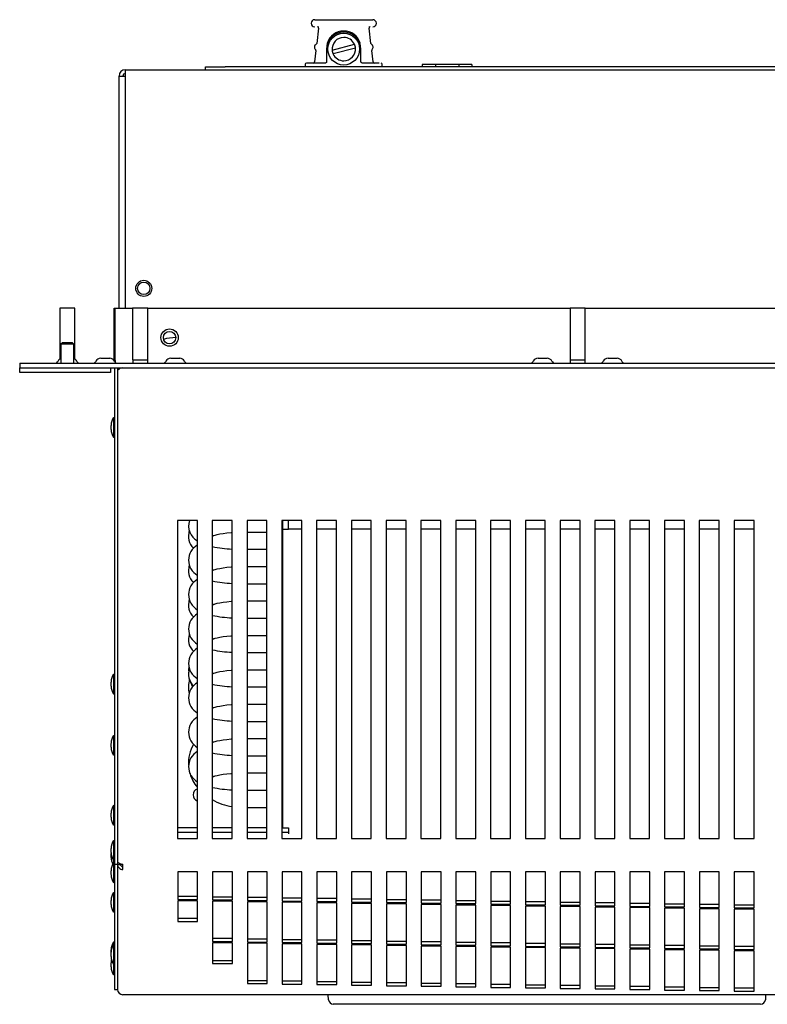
# Model space of a CAD drawing. Extents: x 11 to 126, y 3 to 84.
# Tile 3 of 16: x 11 to 20, y 63 to 76. Entities that reach past the tile are written whole.
import ezdxf

# ---------------------------------------------------------------- set-up
doc = ezdxf.new("R2010")
doc.units = 0
doc.layers.add('BODY', color=3, linetype='CONTINUOUS')

msp = doc.modelspace()

# ---------------------------------------------------------------- linework, layer by layer
at = {"layer": 'BODY', "linetype": 'CONTINUOUS'}
for p, q in [((14.617, 75.689), (14.982, 75.689)), ((14.665, 75.583), (14.642, 75.391)), ((14.656, 75.599), (14.65, 75.599)), ((14.656, 75.599), (14.668, 75.6)), ((14.982, 75.689), (15.347, 75.689)), ((15.297, 75.6), (15.308, 75.599)), ((15.323, 75.391), (15.3, 75.583)), ((15.315, 75.599), (15.308, 75.599)), ((14.835, 75.306), (15.116, 75.381)), ((15.129, 75.333), (14.848, 75.258)), ((14.631, 75.301), (14.614, 75.158)), ((14.767, 75.319), (14.767, 75.159)), ((15.197, 75.159), (15.197, 75.319)), ((15.351, 75.158), (15.334, 75.301)), ((13.242, 75.059), (13.242, 75.095)), ((13.242, 75.095), (13.492, 75.095)), ((27.847, 75.095), (13.492, 75.095)), ((14.497, 75.129), (14.497, 75.095)), ((14.56, 75.144), (14.519, 75.144)), ((14.752, 75.144), (14.56, 75.144)), ((14.765, 75.151), (14.752, 75.144)), ((15.212, 75.144), (15.2, 75.151)), ((15.405, 75.144), (15.212, 75.144)), ((15.429, 75.144), (15.405, 75.144)), ((15.467, 75.095), (15.467, 75.129)), ((15.97, 75.125), (15.97, 75.095)), ((16.134, 75.125), (15.97, 75.125)), ((16.134, 75.125), (16.134, 75.095)), ((16.431, 75.125), (16.134, 75.125)), ((16.431, 75.125), (16.431, 75.095)), ((16.591, 75.125), (16.431, 75.125)), ((16.591, 75.125), (16.591, 75.095)), ((12.157, 74.98), (12.236, 74.98)), ((12.157, 72.059), (12.157, 74.98)), ((12.236, 75.059), (12.239, 75.059)), ((12.236, 75.011), (12.239, 75.011)), ((12.236, 74.98), (12.239, 74.98)), ((12.239, 75.059), (29.106, 75.059)), ((12.239, 74.98), (12.239, 75.059)), ((12.239, 72.059), (12.239, 74.98)), ((11.412, 72.059), (11.412, 71.418)), ((11.602, 72.059), (11.412, 72.059)), ((11.602, 71.418), (11.602, 72.059)), ((12.097, 71.4), (12.097, 72.059)), ((12.097, 72.059), (12.107, 72.059)), ((12.107, 72.059), (12.327, 72.059)), ((12.107, 71.4), (12.107, 72.059)), ((12.327, 72.059), (12.327, 71.409)), ((12.517, 72.059), (12.327, 72.059)), ((12.517, 71.409), (12.517, 72.059)), ((12.517, 72.059), (17.827, 72.059)), ((17.827, 72.059), (17.827, 71.409)), ((18.017, 72.059), (17.827, 72.059)), ((18.017, 71.409), (18.017, 72.059)), ((18.017, 72.059), (23.327, 72.059)), ((11.444, 71.624), (11.425, 71.606)), ((11.571, 71.624), (11.444, 71.624)), ((11.589, 71.606), (11.571, 71.624)), ((11.425, 71.606), (11.425, 71.369)), ((11.589, 71.606), (11.425, 71.606)), ((11.589, 71.369), (11.589, 71.606)), ((10.907, 71.369), (10.907, 71.309)), ((10.907, 71.369), (11.407, 71.369)), ((11.39, 71.394), (11.384, 71.384)), ((11.407, 71.369), (29.937, 71.369)), ((11.63, 71.384), (11.625, 71.394)), ((11.865, 71.394), (11.859, 71.384)), ((11.926, 71.429), (12.039, 71.429)), ((12.097, 71.398), (12.097, 71.4)), ((12.105, 71.384), (12.1, 71.394)), ((12.107, 71.4), (12.107, 71.381)), ((12.327, 71.409), (12.517, 71.409)), ((12.328, 71.409), (12.328, 71.369)), ((12.517, 71.369), (12.517, 71.409)), ((12.745, 71.394), (12.739, 71.384)), ((12.806, 71.429), (12.919, 71.429)), ((12.985, 71.384), (12.98, 71.394)), ((17.365, 71.394), (17.359, 71.384)), ((17.426, 71.429), (17.539, 71.429)), ((17.605, 71.384), (17.6, 71.394)), ((17.827, 71.409), (18.017, 71.409)), ((17.828, 71.409), (17.828, 71.369)), ((18.017, 71.369), (18.017, 71.409)), ((18.245, 71.394), (18.239, 71.384)), ((18.306, 71.429), (18.419, 71.429)), ((18.485, 71.384), (18.48, 71.394)), ((10.907, 71.309), (11.407, 71.309)), ((10.907, 71.3), (10.907, 71.309)), ((10.907, 71.276), (10.907, 71.3)), ((10.907, 71.249), (10.907, 71.276)), ((12.047, 71.249), (10.907, 71.249)), ((11.407, 71.309), (29.937, 71.309)), ((12.047, 71.309), (12.047, 71.3)), ((12.047, 71.3), (12.047, 71.276)), ((12.047, 71.276), (12.047, 71.249)), ((12.101, 71.309), (12.101, 65.064)), ((12.137, 71.309), (12.137, 65.064)), ((12.137, 71.279), (12.137, 65.09)), ((12.157, 71.294), (12.157, 71.309)), ((12.101, 70.669), (12.086, 70.684)), ((12.086, 70.684), (12.086, 70.434)), ((12.056, 70.534), (12.056, 70.584)), ((12.086, 70.434), (12.101, 70.449)), ((13.141, 69.387), (12.891, 69.387)), ((12.891, 69.387), (12.891, 65.387)), ((13.141, 65.387), (13.141, 69.387)), ((13.578, 69.387), (13.328, 69.387)), ((13.328, 69.387), (13.328, 65.387)), ((13.578, 65.387), (13.578, 69.387)), ((14.016, 69.387), (13.766, 69.387)), ((13.766, 69.387), (13.766, 65.387)), ((14.016, 65.387), (14.016, 69.387)), ((14.453, 69.387), (14.203, 69.387)), ((14.203, 69.387), (14.203, 65.387)), ((14.217, 69.277), (14.217, 69.387)), ((14.287, 69.277), (14.287, 69.387)), ((14.453, 65.387), (14.453, 69.387)), ((14.891, 69.387), (14.641, 69.387)), ((14.641, 69.387), (14.641, 65.387)), ((14.891, 65.387), (14.891, 69.387)), ((15.328, 69.387), (15.078, 69.387)), ((15.078, 69.387), (15.078, 65.387)), ((15.328, 65.387), (15.328, 69.387)), ((15.766, 69.387), (15.516, 69.387)), ((15.516, 69.387), (15.516, 65.387)), ((15.766, 65.387), (15.766, 69.387)), ((16.203, 69.387), (15.953, 69.387)), ((15.953, 69.387), (15.953, 65.387)), ((16.203, 65.387), (16.203, 69.387)), ((16.641, 69.387), (16.391, 69.387)), ((16.391, 69.387), (16.391, 65.387)), ((16.641, 65.387), (16.641, 69.387)), ((17.078, 69.387), (16.828, 69.387)), ((16.828, 69.387), (16.828, 65.387)), ((17.078, 65.387), (17.078, 69.387)), ((17.516, 69.387), (17.266, 69.387)), ((17.266, 69.387), (17.266, 65.387)), ((17.516, 65.387), (17.516, 69.387)), ((17.953, 69.387), (17.703, 69.387)), ((17.703, 69.387), (17.703, 65.387)), ((17.953, 65.387), (17.953, 69.387)), ((18.391, 69.387), (18.141, 69.387)), ((18.141, 69.387), (18.141, 65.387)), ((18.391, 65.387), (18.391, 69.387)), ((18.828, 69.387), (18.578, 69.387)), ((18.578, 69.387), (18.578, 65.387)), ((18.828, 65.387), (18.828, 69.387)), ((19.266, 69.387), (19.016, 69.387)), ((19.016, 69.387), (19.016, 65.387)), ((19.266, 65.387), (19.266, 69.387)), ((19.703, 69.387), (19.453, 69.387)), ((19.453, 69.387), (19.453, 65.387)), ((19.703, 65.387), (19.703, 69.387)), ((20.141, 69.387), (19.891, 69.387)), ((19.891, 69.387), (19.891, 65.387)), ((20.141, 65.387), (20.141, 69.387)), ((14.217, 69.277), (14.287, 69.277)), ((14.217, 65.521), (14.217, 69.277)), ((14.453, 69.277), (14.287, 69.277)), ((14.891, 69.277), (14.641, 69.277)), ((15.328, 69.277), (15.078, 69.277)), ((15.766, 69.277), (15.516, 69.277)), ((16.203, 69.277), (15.953, 69.277)), ((16.641, 69.277), (16.391, 69.277)), ((17.078, 69.277), (16.828, 69.277)), ((17.516, 69.277), (17.266, 69.277)), ((17.953, 69.277), (17.703, 69.277)), ((18.391, 69.277), (18.141, 69.277)), ((18.828, 69.277), (18.578, 69.277)), ((19.266, 69.277), (19.016, 69.277)), ((19.703, 69.277), (19.453, 69.277)), ((20.141, 69.277), (19.891, 69.277)), ((13.034, 69.248), (13.036, 69.239)), ((13.766, 69.242), (14.016, 69.242)), ((14.203, 69.242), (14.217, 69.242)), ((13.766, 69.026), (14.016, 69.026)), ((14.203, 69.026), (14.217, 69.026)), ((13.034, 68.815), (13.036, 68.806)), ((13.766, 68.809), (14.016, 68.809)), ((14.203, 68.809), (14.217, 68.809)), ((13.766, 68.593), (14.016, 68.593)), ((14.203, 68.593), (14.217, 68.593)), ((13.034, 68.382), (13.036, 68.373)), ((13.766, 68.376), (14.016, 68.376)), ((14.203, 68.376), (14.217, 68.376)), ((13.766, 68.16), (14.016, 68.16)), ((14.203, 68.16), (14.217, 68.16)), ((13.766, 67.943), (14.016, 67.943)), ((14.203, 67.943), (14.217, 67.943)), ((13.766, 67.727), (14.016, 67.727)), ((14.203, 67.727), (14.217, 67.727)), ((12.101, 67.439), (12.086, 67.454)), ((12.086, 67.454), (12.086, 67.204)), ((13.766, 67.51), (14.016, 67.51)), ((14.203, 67.51), (14.217, 67.51)), ((12.056, 67.304), (12.056, 67.354)), ((13.766, 67.294), (14.016, 67.294)), ((14.203, 67.294), (14.217, 67.294)), ((12.086, 67.204), (12.101, 67.219)), ((13.766, 67.078), (14.016, 67.078)), ((14.203, 67.078), (14.217, 67.078)), ((13.766, 66.861), (14.016, 66.861)), ((14.203, 66.861), (14.217, 66.861)), ((12.101, 66.669), (12.086, 66.684)), ((12.086, 66.684), (12.086, 66.434)), ((12.056, 66.534), (12.056, 66.584)), ((13.766, 66.645), (14.016, 66.645)), ((14.203, 66.645), (14.217, 66.645)), ((12.086, 66.434), (12.101, 66.449)), ((13.766, 66.428), (14.016, 66.428)), ((14.203, 66.428), (14.217, 66.428)), ((13.766, 66.212), (14.016, 66.212)), ((14.203, 66.212), (14.217, 66.212)), ((13.766, 65.995), (14.016, 65.995)), ((14.203, 65.995), (14.217, 65.995)), ((12.101, 65.789), (12.086, 65.804)), ((12.086, 65.804), (12.086, 65.554)), ((12.056, 65.654), (12.056, 65.704)), ((13.766, 65.779), (14.016, 65.779)), ((14.203, 65.779), (14.217, 65.779)), ((12.086, 65.554), (12.101, 65.569)), ((13.141, 65.521), (12.891, 65.521)), ((12.891, 65.465), (13.141, 65.465)), ((13.578, 65.521), (13.328, 65.521)), ((13.328, 65.465), (13.578, 65.465)), ((14.016, 65.521), (13.766, 65.521)), ((13.766, 65.465), (14.016, 65.465)), ((14.203, 65.521), (14.217, 65.521)), ((14.203, 65.465), (14.287, 65.465)), ((14.217, 65.521), (14.287, 65.521)), ((14.287, 65.521), (14.287, 65.444)), ((12.101, 65.347), (12.086, 65.362)), ((12.086, 65.362), (12.086, 65.112)), ((12.891, 65.387), (13.141, 65.387)), ((13.328, 65.387), (13.578, 65.387)), ((13.766, 65.387), (14.016, 65.387)), ((14.203, 65.387), (14.453, 65.387)), ((14.641, 65.387), (14.891, 65.387)), ((15.078, 65.387), (15.328, 65.387)), ((15.516, 65.387), (15.766, 65.387)), ((15.953, 65.387), (16.203, 65.387)), ((16.391, 65.387), (16.641, 65.387)), ((16.828, 65.387), (17.078, 65.387)), ((17.266, 65.387), (17.516, 65.387)), ((17.703, 65.387), (17.953, 65.387)), ((18.141, 65.387), (18.391, 65.387)), ((18.578, 65.387), (18.828, 65.387)), ((19.016, 65.387), (19.266, 65.387)), ((19.453, 65.387), (19.703, 65.387)), ((19.891, 65.387), (20.141, 65.387)), ((12.056, 65.212), (12.056, 65.262)), ((12.057, 65.205), (12.056, 65.199)), ((12.056, 65.149), (12.056, 65.199)), ((12.086, 65.112), (12.101, 65.127)), ((12.086, 65.112), (12.086, 65.082)), ((12.101, 65.067), (12.086, 65.082)), ((12.086, 65.082), (12.086, 64.832)), ((12.101, 65.064), (12.137, 65.064)), ((12.101, 65.064), (12.101, 63.487)), ((12.137, 65.064), (12.137, 65.062)), ((12.137, 65.062), (12.137, 65.061)), ((12.137, 65.061), (12.173, 65.061)), ((12.137, 65.061), (12.137, 63.488)), ((12.173, 65.072), (12.173, 65.061)), ((12.203, 64.998), (12.203, 65.064)), ((12.056, 64.932), (12.056, 64.982)), ((13.145, 64.966), (12.895, 64.966)), ((12.895, 64.966), (12.895, 64.621)), ((13.145, 64.621), (13.145, 64.966)), ((13.582, 64.966), (13.332, 64.966)), ((13.332, 64.966), (13.332, 64.614)), ((13.582, 64.614), (13.582, 64.966)), ((14.02, 64.966), (13.77, 64.966)), ((13.77, 64.966), (13.77, 64.607)), ((14.02, 64.607), (14.02, 64.966)), ((14.457, 64.966), (14.207, 64.966)), ((14.207, 64.966), (14.207, 64.6)), ((14.457, 64.6), (14.457, 64.966)), ((14.894, 64.966), (14.644, 64.966)), ((14.644, 64.966), (14.644, 64.594)), ((14.894, 64.594), (14.894, 64.966)), ((15.331, 64.966), (15.081, 64.966)), ((15.081, 64.966), (15.081, 64.587)), ((15.331, 64.587), (15.331, 64.966)), ((15.769, 64.966), (15.519, 64.966)), ((15.519, 64.966), (15.519, 64.58)), ((15.769, 64.58), (15.769, 64.966)), ((16.206, 64.966), (15.956, 64.966)), ((15.956, 64.966), (15.956, 64.573)), ((16.206, 64.573), (16.206, 64.966)), ((16.643, 64.966), (16.393, 64.966)), ((16.393, 64.966), (16.393, 64.567)), ((16.643, 64.567), (16.643, 64.966)), ((17.08, 64.966), (16.83, 64.966)), ((16.83, 64.966), (16.83, 64.56)), ((17.08, 64.56), (17.08, 64.966)), ((17.518, 64.966), (17.268, 64.966)), ((17.268, 64.966), (17.268, 64.553)), ((17.518, 64.553), (17.518, 64.966)), ((17.955, 64.966), (17.705, 64.966)), ((17.705, 64.966), (17.705, 64.547)), ((17.955, 64.547), (17.955, 64.966)), ((18.392, 64.966), (18.142, 64.966)), ((18.142, 64.966), (18.142, 64.54)), ((18.392, 64.54), (18.392, 64.966)), ((18.829, 64.966), (18.579, 64.966)), ((18.579, 64.966), (18.579, 64.533)), ((18.829, 64.533), (18.829, 64.966)), ((19.267, 64.966), (19.017, 64.966)), ((19.017, 64.966), (19.017, 64.526)), ((19.267, 64.526), (19.267, 64.966)), ((19.704, 64.966), (19.454, 64.966)), ((19.454, 64.966), (19.454, 64.52)), ((19.704, 64.52), (19.704, 64.966)), ((20.141, 64.966), (19.891, 64.966)), ((19.891, 64.966), (19.891, 64.513)), ((20.141, 64.513), (20.141, 64.966)), ((12.086, 64.832), (12.101, 64.847)), ((12.101, 64.693), (12.086, 64.708)), ((12.086, 64.708), (12.086, 64.458)), ((12.056, 64.558), (12.056, 64.608)), ((13.145, 64.656), (12.895, 64.656)), ((12.895, 64.621), (13.145, 64.621)), ((13.145, 64.604), (12.895, 64.604)), ((12.895, 64.604), (12.895, 64.343)), ((13.145, 64.343), (13.145, 64.604)), ((13.582, 64.65), (13.332, 64.65)), ((13.332, 64.614), (13.582, 64.614)), ((13.582, 64.597), (13.332, 64.597)), ((13.332, 64.597), (13.332, 64.091)), ((13.582, 64.091), (13.582, 64.597)), ((14.02, 64.643), (13.77, 64.643)), ((13.77, 64.607), (14.02, 64.607)), ((14.02, 64.591), (13.77, 64.591)), ((13.77, 64.591), (13.77, 64.084)), ((14.02, 64.084), (14.02, 64.591)), ((14.457, 64.636), (14.207, 64.636)), ((14.207, 64.6), (14.457, 64.6)), ((14.457, 64.584), (14.207, 64.584)), ((14.207, 64.584), (14.207, 64.077)), ((14.457, 64.077), (14.457, 64.584)), ((14.894, 64.63), (14.644, 64.63)), ((14.644, 64.594), (14.894, 64.594)), ((14.894, 64.577), (14.644, 64.577)), ((14.644, 64.577), (14.644, 64.071)), ((14.894, 64.071), (14.894, 64.577)), ((15.331, 64.623), (15.081, 64.623)), ((15.081, 64.587), (15.331, 64.587)), ((15.331, 64.571), (15.081, 64.571)), ((15.081, 64.571), (15.081, 64.064)), ((15.331, 64.064), (15.331, 64.571)), ((15.769, 64.616), (15.519, 64.616)), ((15.519, 64.58), (15.769, 64.58)), ((15.769, 64.564), (15.519, 64.564)), ((15.519, 64.564), (15.519, 64.057)), ((15.769, 64.057), (15.769, 64.564)), ((16.206, 64.609), (15.956, 64.609)), ((15.956, 64.573), (16.206, 64.573)), ((16.206, 64.557), (15.956, 64.557)), ((15.956, 64.557), (15.956, 64.05)), ((16.206, 64.05), (16.206, 64.557)), ((16.643, 64.603), (16.393, 64.603)), ((16.393, 64.567), (16.643, 64.567)), ((16.643, 64.55), (16.393, 64.55)), ((16.393, 64.55), (16.393, 64.044)), ((16.643, 64.044), (16.643, 64.55)), ((17.08, 64.596), (16.83, 64.596)), ((16.83, 64.56), (17.08, 64.56)), ((17.518, 64.589), (17.268, 64.589)), ((17.268, 64.553), (17.518, 64.553)), ((17.955, 64.582), (17.705, 64.582)), ((17.705, 64.547), (17.955, 64.547)), ((18.392, 64.576), (18.142, 64.576)), ((18.829, 64.569), (18.579, 64.569)), ((19.267, 64.562), (19.017, 64.562)), ((19.704, 64.556), (19.454, 64.556)), ((20.141, 64.549), (19.891, 64.549)), ((12.086, 64.458), (12.101, 64.473)), ((17.08, 64.544), (16.83, 64.544)), ((16.83, 64.544), (16.83, 64.037)), ((17.08, 64.037), (17.08, 64.544)), ((17.518, 64.537), (17.268, 64.537)), ((17.268, 64.537), (17.268, 64.03)), ((17.518, 64.03), (17.518, 64.537)), ((17.955, 64.53), (17.705, 64.53)), ((17.705, 64.53), (17.705, 64.024)), ((17.955, 64.024), (17.955, 64.53)), ((18.142, 64.54), (18.392, 64.54)), ((18.392, 64.523), (18.142, 64.523)), ((18.142, 64.523), (18.142, 64.017)), ((18.392, 64.017), (18.392, 64.523)), ((18.579, 64.533), (18.829, 64.533)), ((18.829, 64.517), (18.579, 64.517)), ((18.579, 64.517), (18.579, 64.01)), ((18.829, 64.01), (18.829, 64.517)), ((19.017, 64.526), (19.267, 64.526)), ((19.267, 64.51), (19.017, 64.51)), ((19.017, 64.51), (19.017, 64.003)), ((19.267, 64.003), (19.267, 64.51)), ((19.454, 64.52), (19.704, 64.52)), ((19.704, 64.503), (19.454, 64.503)), ((19.454, 64.503), (19.454, 63.997)), ((19.704, 63.997), (19.704, 64.503)), ((19.891, 64.513), (20.141, 64.513)), ((20.141, 64.497), (19.891, 64.497)), ((19.891, 64.497), (19.891, 63.99)), ((20.141, 63.99), (20.141, 64.497)), ((13.145, 64.379), (12.895, 64.379)), ((12.895, 64.343), (13.145, 64.343)), ((12.101, 64.071), (12.086, 64.086)), ((12.086, 64.086), (12.086, 64.054)), ((12.101, 64.039), (12.086, 64.054)), ((12.086, 64.054), (12.086, 63.804)), ((13.582, 64.127), (13.332, 64.127)), ((13.332, 64.091), (13.582, 64.091)), ((13.582, 64.074), (13.332, 64.074)), ((13.332, 64.074), (13.332, 63.813)), ((13.582, 63.813), (13.582, 64.074)), ((14.02, 64.12), (13.77, 64.12)), ((13.77, 64.084), (14.02, 64.084)), ((14.02, 64.068), (13.77, 64.068)), ((13.77, 64.068), (13.77, 63.561)), ((14.02, 63.561), (14.02, 64.068)), ((14.457, 64.113), (14.207, 64.113)), ((14.207, 64.077), (14.457, 64.077)), ((14.457, 64.061), (14.207, 64.061)), ((14.207, 64.061), (14.207, 63.554)), ((14.457, 63.554), (14.457, 64.061)), ((14.894, 64.106), (14.644, 64.106)), ((14.644, 64.071), (14.894, 64.071)), ((14.894, 64.054), (14.644, 64.054)), ((14.644, 64.054), (14.644, 63.548)), ((14.894, 63.548), (14.894, 64.054)), ((15.331, 64.1), (15.081, 64.1)), ((15.081, 64.064), (15.331, 64.064)), ((15.769, 64.093), (15.519, 64.093)), ((15.519, 64.057), (15.769, 64.057)), ((16.206, 64.086), (15.956, 64.086)), ((15.956, 64.05), (16.206, 64.05)), ((16.643, 64.08), (16.393, 64.08)), ((17.08, 64.073), (16.83, 64.073)), ((17.518, 64.066), (17.268, 64.066)), ((17.955, 64.059), (17.705, 64.059)), ((18.392, 64.053), (18.142, 64.053)), ((12.056, 63.954), (12.056, 63.986)), ((12.056, 63.904), (12.056, 63.954)), ((15.331, 64.048), (15.081, 64.048)), ((15.081, 64.048), (15.081, 63.541)), ((15.331, 63.541), (15.331, 64.048)), ((15.769, 64.041), (15.519, 64.041)), ((15.519, 64.041), (15.519, 63.534)), ((15.769, 63.534), (15.769, 64.041)), ((16.206, 64.034), (15.956, 64.034)), ((15.956, 64.034), (15.956, 63.528)), ((16.206, 63.528), (16.206, 64.034)), ((16.393, 64.044), (16.643, 64.044)), ((16.643, 64.027), (16.393, 64.027)), ((16.393, 64.027), (16.393, 63.521)), ((16.643, 63.521), (16.643, 64.027)), ((16.83, 64.037), (17.08, 64.037)), ((17.08, 64.021), (16.83, 64.021)), ((16.83, 64.021), (16.83, 63.514)), ((17.08, 63.514), (17.08, 64.021)), ((17.268, 64.03), (17.518, 64.03)), ((17.518, 64.014), (17.268, 64.014)), ((17.268, 64.014), (17.268, 63.507)), ((17.518, 63.507), (17.518, 64.014)), ((17.705, 64.024), (17.955, 64.024)), ((17.955, 64.007), (17.705, 64.007)), ((17.705, 64.007), (17.705, 63.501)), ((17.955, 63.501), (17.955, 64.007)), ((18.142, 64.017), (18.392, 64.017)), ((18.392, 64.001), (18.142, 64.001)), ((18.142, 64.001), (18.142, 63.494)), ((18.392, 63.494), (18.392, 64.001)), ((18.829, 64.046), (18.579, 64.046)), ((18.579, 64.01), (18.829, 64.01)), ((18.829, 63.994), (18.579, 63.994)), ((18.579, 63.994), (18.579, 63.487)), ((18.829, 63.487), (18.829, 63.994)), ((19.267, 64.039), (19.017, 64.039)), ((19.017, 64.003), (19.267, 64.003)), ((19.267, 63.987), (19.017, 63.987)), ((19.017, 63.987), (19.017, 63.48)), ((19.267, 63.48), (19.267, 63.987)), ((19.704, 64.033), (19.454, 64.033)), ((19.454, 63.997), (19.704, 63.997)), ((19.704, 63.98), (19.454, 63.98)), ((19.454, 63.98), (19.454, 63.474)), ((19.704, 63.474), (19.704, 63.98)), ((20.141, 64.026), (19.891, 64.026)), ((19.891, 63.99), (20.141, 63.99)), ((20.141, 63.974), (19.891, 63.974)), ((19.891, 63.974), (19.891, 63.467)), ((20.141, 63.467), (20.141, 63.974)), ((12.056, 63.771), (12.056, 63.821)), ((12.086, 63.804), (12.101, 63.819)), ((12.086, 63.804), (12.086, 63.671)), ((13.582, 63.849), (13.332, 63.849)), ((13.332, 63.813), (13.582, 63.813)), ((12.086, 63.671), (12.101, 63.686)), ((14.02, 63.597), (13.77, 63.597)), ((13.77, 63.561), (14.02, 63.561)), ((14.457, 63.59), (14.207, 63.59)), ((14.207, 63.554), (14.457, 63.554)), ((14.894, 63.584), (14.644, 63.584)), ((15.331, 63.577), (15.081, 63.577)), ((15.769, 63.57), (15.519, 63.57)), ((16.206, 63.563), (15.956, 63.563)), ((16.643, 63.557), (16.393, 63.557)), ((12.101, 63.487), (12.137, 63.487)), ((12.137, 63.488), (12.137, 63.487)), ((12.137, 63.488), (12.137, 63.488)), ((12.137, 63.487), (12.137, 63.487)), ((14.644, 63.548), (14.894, 63.548)), ((15.081, 63.541), (15.331, 63.541)), ((15.519, 63.534), (15.769, 63.534)), ((15.956, 63.528), (16.206, 63.528)), ((16.393, 63.521), (16.643, 63.521)), ((17.08, 63.55), (16.83, 63.55)), ((16.83, 63.514), (17.08, 63.514)), ((17.518, 63.543), (17.268, 63.543)), ((17.268, 63.507), (17.518, 63.507)), ((17.955, 63.537), (17.705, 63.537)), ((17.705, 63.501), (17.955, 63.501)), ((18.392, 63.53), (18.142, 63.53)), ((18.142, 63.494), (18.392, 63.494)), ((18.829, 63.523), (18.579, 63.523)), ((18.579, 63.487), (18.829, 63.487)), ((19.267, 63.516), (19.017, 63.516)), ((19.017, 63.48), (19.267, 63.48)), ((19.704, 63.51), (19.454, 63.51)), ((19.454, 63.474), (19.704, 63.474)), ((20.141, 63.503), (19.891, 63.503)), ((19.891, 63.467), (20.141, 63.467)), ((29.141, 63.421), (12.203, 63.421)), ((12.203, 63.421), (12.203, 63.421)), ((14.791, 63.358), (14.787, 63.421)), ((20.287, 63.421), (20.284, 63.358)), ((15.036, 63.301), (14.851, 63.301)), ((20.039, 63.301), (15.036, 63.301)), ((20.224, 63.301), (20.039, 63.301))]:
    msp.add_line(p, q, dxfattribs=at)
for points in [[(14.767, 75.159), (14.767, 75.155), (14.765, 75.151)], [(13.343, 69.197), (13.342, 69.197), (13.348, 69.199), (13.364, 69.205), (13.39, 69.211), (13.424, 69.219), (13.466, 69.226), (13.513, 69.232), (13.566, 69.236), (13.578, 69.237)], [(13.343, 68.764), (13.342, 68.764), (13.348, 68.766), (13.364, 68.772), (13.39, 68.779), (13.424, 68.786), (13.466, 68.793), (13.513, 68.799), (13.566, 68.804), (13.578, 68.804)], [(13.343, 68.331), (13.342, 68.331), (13.348, 68.333), (13.364, 68.339), (13.39, 68.346), (13.424, 68.353), (13.466, 68.36), (13.513, 68.366), (13.566, 68.371), (13.578, 68.371)], [(13.343, 67.898), (13.342, 67.898), (13.348, 67.901), (13.364, 67.906), (13.39, 67.913), (13.424, 67.92), (13.466, 67.927), (13.513, 67.933), (13.566, 67.938), (13.578, 67.939)], [(13.034, 67.557), (13.03, 67.506), (13.032, 67.479)], [(13.343, 67.465), (13.342, 67.465), (13.348, 67.468), (13.364, 67.473), (13.39, 67.48), (13.424, 67.487), (13.466, 67.494), (13.513, 67.5), (13.566, 67.505), (13.578, 67.506)], [(13.05, 67.375), (13.055, 67.355), (13.081, 67.294)], [(13.343, 67.032), (13.342, 67.032), (13.348, 67.035), (13.364, 67.04), (13.39, 67.047), (13.424, 67.054), (13.466, 67.061), (13.513, 67.067), (13.566, 67.072), (13.578, 67.073)], [(13.343, 66.6), (13.342, 66.599), (13.348, 66.602), (13.364, 66.607), (13.39, 66.614), (13.424, 66.621), (13.466, 66.628), (13.513, 66.634), (13.566, 66.639), (13.578, 66.64)], [(13.343, 66.167), (13.342, 66.166), (13.348, 66.169), (13.364, 66.174), (13.39, 66.181), (13.424, 66.189), (13.466, 66.195), (13.513, 66.201), (13.566, 66.206), (13.578, 66.207)]]:
    msp.add_lwpolyline(points, dxfattribs=at)
for centre, radius in [((14.982, 75.319), 0.2), ((12.467, 72.309), 0.101), ((12.467, 72.309), 0.078), ((12.792, 71.689), 0.109), ((12.792, 71.689), 0.078)]:
    msp.add_circle(centre, radius, dxfattribs=at)
for centre, radius, start, end in [((14.617, 75.644), 0.045, 90, 270), ((14.65, 75.584), 0.015, 353.1572, 90), ((15.315, 75.584), 0.015, 90.0048, 186.8428), ((15.347, 75.644), 0.045, 270, 90), ((14.982, 75.319), 0.215, 0, 180), ((14.982, 75.329), 0.218, 16.7273, 163.2727), ((14.982, 75.319), 0.147, 90, 185.2417), ((14.982, 75.319), 0.147, 24.7583, 90), ((14.652, 75.344), 0.04, 117.3213, 228.9932), ((14.627, 75.393), 0.015, 297.3213, 353.1572), ((14.766, 75.393), 0.0132, 280.6583, 340.2303), ((14.982, 75.319), 0.147, 270, 5.2417), ((14.982, 75.319), 0.148, 5.2417, 24.7583), ((15.338, 75.393), 0.015, 186.8429, 242.6787), ((15.312, 75.344), 0.04, 311.0068, 62.6787), ((14.616, 75.303), 0.015, 353.1572, 48.9932), ((14.982, 75.319), 0.148, 185.2417, 204.7583), ((14.982, 75.319), 0.147, 204.7583, 270), ((15.348, 75.303), 0.015, 131.0068, 186.8428), ((14.512, 75.129), 0.015, 90, 180), ((14.599, 75.159), 0.015, 270, 353.1573), ((15.212, 75.159), 0.015, 180, 215.6831), ((15.366, 75.159), 0.015, 186.8427, 270), ((15.452, 75.129), 0.015, 0, 90), ((12.236, 74.98), 0.079, 90, 180), ((12.236, 74.98), 0.031, 90, 180), ((12.857, 71.251), 0.438, 88.2976, 108.5847), ((11.358, 71.399), 0.03, 270, 330), ((11.451, 71.359), 0.07, 111.1647, 150), ((11.564, 71.359), 0.07, 30, 68.8353), ((11.656, 71.399), 0.03, 210, 270), ((11.833, 71.399), 0.03, 270, 330), ((11.926, 71.359), 0.07, 90, 150), ((12.039, 71.359), 0.07, 30, 90), ((12.131, 71.399), 0.03, 210, 270), ((12.713, 71.399), 0.03, 270, 330), ((12.806, 71.359), 0.07, 90, 150), ((12.919, 71.359), 0.07, 30, 90), ((13.011, 71.399), 0.03, 210, 270), ((17.333, 71.399), 0.03, 270, 330), ((17.426, 71.359), 0.07, 90, 150), ((17.539, 71.359), 0.07, 30, 90), ((17.631, 71.399), 0.03, 210, 270), ((18.213, 71.399), 0.03, 270, 330), ((18.306, 71.359), 0.07, 90, 150), ((18.419, 71.359), 0.07, 30, 90), ((18.511, 71.399), 0.03, 210, 270), ((12.225, 71.173), 0.138, 99.2128, 129.6751), ((12.244, 70.583), 0.187, 147.1355, 179.466), ((12.244, 70.536), 0.188, 180.534, 212.8645), ((13.247, 69.319), 0.216, 161.6022, 240.656), ((13.228, 69.188), 0.199, 159.971, 227.6565), ((13.251, 68.889), 0.22, 120.1385, 239.8615), ((13.638, 70.513), 1.485, 257.9798, 267.7149), ((13.228, 68.755), 0.199, 159.971, 227.6565), ((13.251, 68.456), 0.22, 120.1385, 239.8615), ((13.638, 70.08), 1.485, 257.9798, 267.7149), ((13.228, 68.322), 0.199, 159.971, 227.6565), ((13.251, 68.023), 0.22, 120.1385, 239.8615), ((13.638, 69.647), 1.485, 257.9798, 267.7149), ((13.228, 67.889), 0.199, 160.0335, 228.0128), ((13.251, 67.59), 0.22, 120.1385, 239.8615), ((13.638, 69.214), 1.485, 257.9798, 267.7149), ((13.228, 67.456), 0.199, 159.971, 227.6565), ((12.244, 67.353), 0.188, 147.1355, 179.466), ((12.244, 67.306), 0.188, 180.534, 212.8645), ((13.401, 67.289), 0.372, 164.0768, 192.5174), ((13.251, 67.157), 0.22, 120.1385, 239.8615), ((13.638, 68.781), 1.485, 257.9798, 267.7149), ((13.251, 66.724), 0.22, 120.1385, 239.8615), ((13.638, 68.349), 1.485, 257.9798, 267.7149), ((12.244, 66.583), 0.187, 147.1355, 179.466), ((12.244, 66.536), 0.188, 180.534, 212.8645), ((13.444, 66.348), 0.414, 147.5359, 185.5071), ((13.251, 66.291), 0.22, 120.1385, 239.8615), ((13.638, 67.916), 1.485, 257.9798, 267.7149), ((13.447, 66.303), 0.409, 193.8898, 221.5684), ((13.167, 65.936), 0.078, 109.8613, 250.1387), ((13.638, 67.483), 1.485, 257.9798, 267.7149), ((12.244, 65.703), 0.188, 147.1355, 179.466), ((13.676, 66.48), 0.697, 240.0937, 261.9676), ((12.244, 65.656), 0.188, 180.534, 212.8645), ((12.244, 65.26), 0.188, 147.1355, 179.466), ((12.244, 65.213), 0.188, 180.534, 212.8645), ((12.244, 65.15), 0.187, 180.534, 207.0292), ((12.244, 64.98), 0.188, 147.1355, 179.466), ((12.206, 65.164), 0.101, 227.2668, 268.6826), ((12.201, 65.062), 0.0641, 180.5466, 271.7359), ((12.201, 65.062), 0.0281, 180.9575, 273.8996), ((12.244, 64.933), 0.188, 180.534, 212.8645), ((12.244, 64.606), 0.188, 147.1355, 179.466), ((12.244, 64.56), 0.188, 180.534, 212.8645), ((12.244, 63.984), 0.188, 147.1355, 179.466), ((12.244, 63.953), 0.188, 147.1355, 179.466), ((12.244, 63.906), 0.188, 180.534, 212.8645), ((12.244, 63.819), 0.188, 166.5544, 179.466), ((12.244, 63.772), 0.188, 180.534, 212.8645), ((12.205, 63.488), 0.0673, 180.2355, 268.8536), ((12.203, 63.487), 0.066, 180, 270), ((14.851, 63.361), 0.06, 183, 270), ((20.224, 63.361), 0.06, 270, 357)]:
    msp.add_arc(centre, radius, start, end, dxfattribs=at)

doc.saveas('drawing.dxf')
